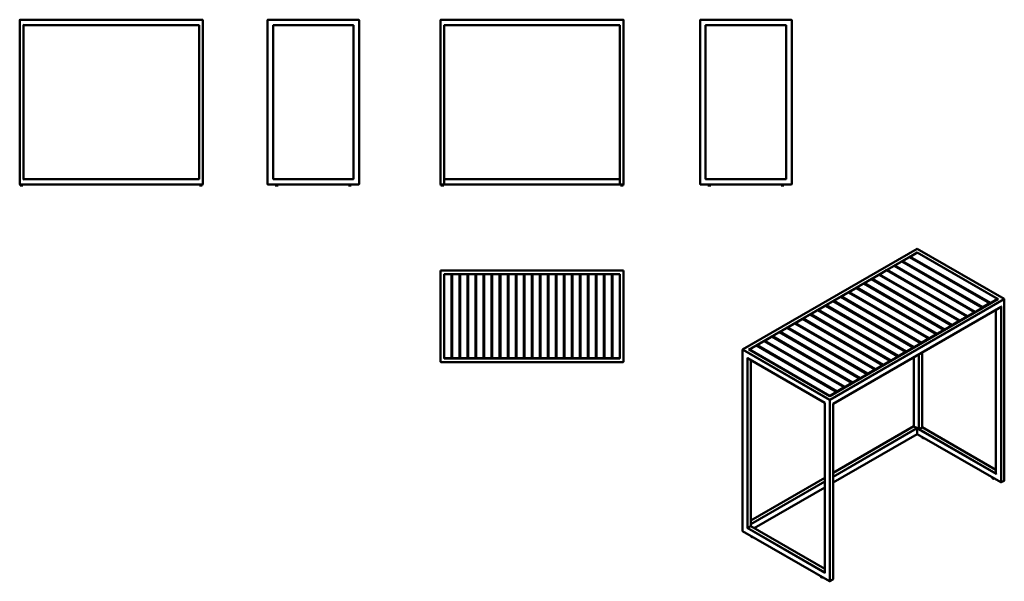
# Model space of a CAD drawing. Header units: millimetres. Extents: x 420 to 5798, y 725 to 3791.
import ezdxf

# ---------------------------------------------------------------- set-up
doc = ezdxf.new("R2010")
doc.units = ezdxf.units.MM
doc.header["$LTSCALE"] = 15
doc.layers.add('Visible (ANSI)', color=7, linetype='Continuous', lineweight=50)
doc.layers.add('Visible Narrow (ANSI)', color=7, linetype='Continuous', lineweight=35)

msp = doc.modelspace()

# ---------------------------------------------------------------- linework, layer by layer
at = {"layer": 'Visible (ANSI)'}
for p, q in [((419.9, 2893.3), (419.9, 3789.3)), ((1417.9, 3791.3), (421.9, 3791.3)), ((1419.9, 2893.3), (1419.9, 3789.3)), ((1773.6, 3789.3), (1773.6, 2893.3)), ((2271.6, 3791.3), (1775.6, 3791.3)), ((2273.6, 2893.3), (2273.6, 3789.3)), ((2718.4, 3789.3), (2718.4, 2893.3)), ((3716.4, 3791.3), (2720.4, 3791.3)), ((3718.4, 2893.3), (3718.4, 3789.3)), ((4136.4, 2893.3), (4136.4, 3789.3)), ((4634.4, 3791.3), (4138.4, 3791.3)), ((4636.4, 2893.3), (4636.4, 3789.3)), ((439.9, 3761.3), (437.9, 3763.3)), ((439.9, 2921.3), (439.9, 3761.3)), ((439.9, 3761.3), (1399.9, 3761.3)), ((1399.9, 3761.3), (1401.9, 3763.3)), ((1399.9, 3761.3), (1399.9, 2921.3)), ((1803.6, 3761.3), (1801.6, 3763.3)), ((1803.6, 3761.3), (2243.6, 3761.3)), ((1803.6, 2921.3), (1803.6, 3761.3)), ((2243.6, 3761.3), (2245.6, 3763.3)), ((2243.6, 3761.3), (2243.6, 2921.3)), ((2738.4, 3761.3), (2736.4, 3763.3)), ((2738.4, 2893.3), (2738.4, 3761.3)), ((2738.4, 3761.3), (3698.4, 3761.3)), ((3698.4, 3761.3), (3700.4, 3763.3)), ((3698.4, 3761.3), (3698.4, 2893.3)), ((4166.4, 3761.3), (4164.4, 3763.3)), ((4166.4, 3761.3), (4606.4, 3761.3)), ((4166.4, 2921.3), (4166.4, 3761.3)), ((4606.4, 3761.3), (4608.4, 3763.3)), ((4606.4, 3761.3), (4606.4, 2921.3)), ((437.9, 2919.3), (439.9, 2921.3)), ((1399.9, 2921.3), (439.9, 2921.3)), ((1399.9, 2921.3), (1401.9, 2919.3)), ((1801.6, 2919.3), (1803.6, 2921.3)), ((2243.6, 2921.3), (1803.6, 2921.3)), ((2243.6, 2921.3), (2245.6, 2919.3)), ((3698.4, 2921.3), (2738.4, 2921.3)), ((4164.4, 2919.3), (4166.4, 2921.3)), ((4606.4, 2921.3), (4166.4, 2921.3)), ((4606.4, 2921.3), (4608.4, 2919.3)), ((421.9, 2891.3), (1417.9, 2891.3)), ((422.4, 2891.3), (422.4, 2886.3)), ((422.4, 2886.3), (437.4, 2886.3)), ((437.4, 2891.3), (437.4, 2886.3)), ((1402.4, 2891.3), (1402.4, 2886.3)), ((1402.4, 2886.3), (1417.4, 2886.3)), ((1417.4, 2891.3), (1417.4, 2886.3)), ((1775.6, 2891.3), (2271.6, 2891.3)), ((1816.1, 2891.3), (1816.1, 2886.3)), ((1816.1, 2886.3), (1831.1, 2886.3)), ((1831.1, 2891.3), (1831.1, 2886.3)), ((2216.1, 2891.3), (2216.1, 2886.3)), ((2216.1, 2886.3), (2231.1, 2886.3)), ((2231.1, 2891.3), (2231.1, 2886.3)), ((2720.4, 2891.3), (2736.4, 2891.3)), ((2720.9, 2891.3), (2720.9, 2886.3)), ((2720.9, 2886.3), (2735.9, 2886.3)), ((2735.9, 2891.3), (2735.9, 2886.3)), ((2736.4, 2891.3), (3700.4, 2891.3)), ((3700.4, 2891.3), (3716.4, 2891.3)), ((3700.9, 2891.3), (3700.9, 2886.3)), ((3700.9, 2886.3), (3715.9, 2886.3)), ((3715.9, 2891.3), (3715.9, 2886.3)), ((4138.4, 2891.3), (4634.4, 2891.3)), ((4178.9, 2891.3), (4178.9, 2886.3)), ((4178.9, 2886.3), (4193.9, 2886.3)), ((4193.9, 2891.3), (4193.9, 2886.3)), ((4578.9, 2891.3), (4578.9, 2886.3)), ((4578.9, 2886.3), (4593.9, 2886.3)), ((4593.9, 2891.3), (4593.9, 2886.3)), ((5321.4, 2540.8), (4367.9, 1990.3)), ((5321.4, 2540.8), (5321.4, 2539.9)), ((5796.2, 2266.7), (5321.4, 2540.8)), ((5242.3, 2473.3), (5280.4, 2495.3)), ((5717.6, 2242.9), (5280.4, 2495.3)), ((5284.1, 2497.4), (5322.2, 2519.5)), ((5284.1, 2493.2), (5284.1, 2497.4)), ((5284.1, 2497.4), (5721.3, 2245)), ((5321.4, 2519), (5321.4, 2522.3)), ((5759.5, 2267.1), (5322.2, 2519.5)), ((3718.4, 2422.3), (2718.4, 2422.3)), ((2718.4, 2422.3), (2718.4, 1924.3)), ((2718.4, 2422.3), (2720.4, 2420.3)), ((3718.4, 2422.3), (3716.4, 2420.3)), ((3718.4, 1924.3), (3718.4, 2422.3)), ((5116.8, 2400.9), (5155, 2422.9)), ((5592.2, 2170.5), (5155, 2422.9)), ((5158.6, 2425), (5196.8, 2447.1)), ((5158.6, 2420.8), (5158.6, 2425)), ((5158.6, 2425), (5595.8, 2172.6)), ((5634, 2194.6), (5196.8, 2447.1)), ((5200.4, 2449.2), (5238.6, 2471.2)), ((5200.4, 2445), (5200.4, 2449.2)), ((5200.4, 2449.2), (5637.6, 2196.7)), ((5675.8, 2218.8), (5238.6, 2471.2)), ((5242.3, 2469.1), (5242.3, 2473.3)), ((5242.3, 2473.3), (5679.5, 2220.9)), ((2738.4, 2402.3), (2736.4, 2404.3)), ((2738.4, 2402.3), (3698.4, 2402.3)), ((2738.4, 1942.3), (2738.4, 2402.3)), ((2738.5, 2401.3), (2778.5, 2401.3)), ((2738.5, 2401.3), (2738.5, 1943.3)), ((2778.5, 1943.3), (2778.5, 2401.3)), ((2782.3, 2401.3), (2822.3, 2401.3)), ((2782.3, 2401.3), (2782.3, 1943.3)), ((2822.3, 1943.3), (2822.3, 2401.3)), ((2826.1, 2401.3), (2866.1, 2401.3)), ((2826.1, 2401.3), (2826.1, 1943.3)), ((2866.1, 1943.3), (2866.1, 2401.3)), ((2869.9, 2401.3), (2909.9, 2401.3)), ((2869.9, 2401.3), (2869.9, 1943.3)), ((2909.9, 1943.3), (2909.9, 2401.3)), ((2913.7, 2401.3), (2953.7, 2401.3)), ((2913.7, 2401.3), (2913.7, 1943.3)), ((2953.7, 1943.3), (2953.7, 2401.3)), ((2957.5, 2401.3), (2997.5, 2401.3)), ((2957.5, 2401.3), (2957.5, 1943.3)), ((2997.5, 1943.3), (2997.5, 2401.3)), ((3001.3, 2401.3), (3041.3, 2401.3)), ((3001.3, 2401.3), (3001.3, 1943.3)), ((3041.3, 1943.3), (3041.3, 2401.3)), ((3045.1, 2401.3), (3085.1, 2401.3)), ((3045.1, 2401.3), (3045.1, 1943.3)), ((3085.1, 1943.3), (3085.1, 2401.3)), ((3088.9, 2401.3), (3128.9, 2401.3)), ((3088.9, 2401.3), (3088.9, 1943.3)), ((3128.9, 1943.3), (3128.9, 2401.3)), ((3132.7, 2401.3), (3172.7, 2401.3)), ((3132.7, 2401.3), (3132.7, 1943.3)), ((3172.7, 1943.3), (3172.7, 2401.3)), ((3176.5, 2401.3), (3216.5, 2401.3)), ((3176.5, 2401.3), (3176.5, 1943.3)), ((3216.5, 1943.3), (3216.5, 2401.3)), ((3220.3, 2401.3), (3260.3, 2401.3)), ((3220.3, 2401.3), (3220.3, 1943.3)), ((3260.3, 1943.3), (3260.3, 2401.3)), ((3264.1, 2401.3), (3304.1, 2401.3)), ((3264.1, 2401.3), (3264.1, 1943.3)), ((3304.1, 1943.3), (3304.1, 2401.3)), ((3307.9, 2401.3), (3347.9, 2401.3)), ((3307.9, 2401.3), (3307.9, 1943.3)), ((3347.9, 1943.3), (3347.9, 2401.3)), ((3351.7, 2401.3), (3391.7, 2401.3)), ((3351.7, 2401.3), (3351.7, 1943.3)), ((3391.7, 1943.3), (3391.7, 2401.3)), ((3395.5, 2401.3), (3435.5, 2401.3)), ((3395.5, 2401.3), (3395.5, 1943.3)), ((3435.5, 1943.3), (3435.5, 2401.3)), ((3439.3, 2401.3), (3479.3, 2401.3)), ((3439.3, 2401.3), (3439.3, 1943.3)), ((3479.3, 1943.3), (3479.3, 2401.3)), ((3483.1, 2401.3), (3523.1, 2401.3)), ((3483.1, 2401.3), (3483.1, 1943.3)), ((3523.1, 1943.3), (3523.1, 2401.3)), ((3526.9, 2401.3), (3566.9, 2401.3)), ((3526.9, 2401.3), (3526.9, 1943.3)), ((3566.9, 1943.3), (3566.9, 2401.3)), ((3570.7, 2401.3), (3610.7, 2401.3)), ((3570.7, 2401.3), (3570.7, 1943.3)), ((3610.7, 1943.3), (3610.7, 2401.3)), ((3614.5, 2401.3), (3654.5, 2401.3)), ((3614.5, 2401.3), (3614.5, 1943.3)), ((3654.5, 1943.3), (3654.5, 2401.3)), ((3658.3, 2401.3), (3698.3, 2401.3)), ((3658.3, 2401.3), (3658.3, 1943.3)), ((3698.3, 1943.3), (3698.3, 2401.3)), ((3698.4, 2402.3), (3700.4, 2404.3)), ((3698.4, 2402.3), (3698.4, 1942.3)), ((5033.2, 2352.6), (5071.4, 2374.6)), ((5508.6, 2122.2), (5071.4, 2374.6)), ((5075, 2376.7), (5113.2, 2398.8)), ((5075, 2372.5), (5075, 2376.7)), ((5075, 2376.7), (5512.2, 2124.3)), ((5550.4, 2146.4), (5113.2, 2398.8)), ((5116.8, 2396.7), (5116.8, 2400.9)), ((5116.8, 2400.9), (5554, 2148.5)), ((4949.6, 2304.3), (4987.8, 2326.4)), ((5425, 2073.9), (4987.8, 2326.4)), ((4991.4, 2328.5), (5029.6, 2350.5)), ((4991.4, 2324.3), (4991.4, 2328.5)), ((4991.4, 2328.5), (5428.6, 2076)), ((5466.8, 2098.1), (5029.6, 2350.5)), ((5033.2, 2348.4), (5033.2, 2352.6)), ((5033.2, 2352.6), (5470.4, 2100.2)), ((5761.6, 2265.9), (4844.1, 1736.2)), ((4866, 2256), (4904.1, 2278.1)), ((5341.3, 2025.7), (4904.1, 2278.1)), ((4907.8, 2280.2), (4945.9, 2302.2)), ((4907.8, 2276), (4907.8, 2280.2)), ((4907.8, 2280.2), (5345, 2027.8)), ((5383.1, 2049.8), (4945.9, 2302.2)), ((4949.6, 2300.1), (4949.6, 2304.3)), ((4949.6, 2304.3), (5386.8, 2051.9)), ((5759.5, 2267.1), (5721.3, 2245)), ((5759.5, 2264.7), (5759.5, 2267.1)), ((5797.6, 1276.7), (5797.6, 2264.4)), ((4740.5, 2183.6), (4778.7, 2205.7)), ((5215.9, 1953.2), (4778.7, 2205.7)), ((4782.3, 2207.8), (4820.5, 2229.8)), ((4782.3, 2203.6), (4782.3, 2207.8)), ((4782.3, 2207.8), (5219.5, 1955.3)), ((5257.7, 1977.4), (4820.5, 2229.8)), ((4824.1, 2231.9), (4862.3, 2253.9)), ((4824.1, 2227.7), (4824.1, 2231.9)), ((4824.1, 2231.9), (5261.3, 1979.5)), ((5779.6, 2223.8), (4862.1, 1694)), ((5299.5, 2001.5), (4862.3, 2253.9)), ((4866, 2251.8), (4866, 2256)), ((4866, 2256), (5303.2, 2003.6)), ((5675.8, 2218.8), (5637.6, 2196.7)), ((5675.8, 2216.4), (5675.8, 2218.8)), ((5717.6, 2242.9), (5679.5, 2220.9)), ((5679.5, 2220.9), (5679.5, 2218.5)), ((5717.6, 2240.5), (5717.6, 2242.9)), ((5721.3, 2245), (5721.3, 2242.6)), ((5752.1, 1312.5), (5752.1, 2207.9)), ((4656.9, 2135.3), (4695.1, 2157.4)), ((5132.3, 1905), (4695.1, 2157.4)), ((4698.7, 2159.5), (4736.9, 2181.5)), ((4698.7, 2155.3), (4698.7, 2159.5)), ((4698.7, 2159.5), (5135.9, 1907.1)), ((5174.1, 1929.1), (4736.9, 2181.5)), ((4740.5, 2179.4), (4740.5, 2183.6)), ((4740.5, 2183.6), (5177.7, 1931.2)), ((5592.2, 2170.5), (5554, 2148.5)), ((5592.2, 2168.1), (5592.2, 2170.5)), ((5634, 2194.6), (5595.8, 2172.6)), ((5595.8, 2172.6), (5595.8, 2170.2)), ((5634, 2192.2), (5634, 2194.6)), ((5637.6, 2196.7), (5637.6, 2194.3)), ((4573.3, 2087.1), (4611.5, 2109.1)), ((5048.7, 1856.7), (4611.5, 2109.1)), ((4615.1, 2111.2), (4653.3, 2133.2)), ((4615.1, 2107), (4615.1, 2111.2)), ((4615.1, 2111.2), (5052.3, 1858.8)), ((5090.5, 1880.8), (4653.3, 2133.2)), ((4656.9, 2131.1), (4656.9, 2135.3)), ((4656.9, 2135.3), (5094.1, 1882.9)), ((5466.8, 2098.1), (5428.6, 2076)), ((5466.8, 2095.7), (5466.8, 2098.1)), ((5508.6, 2122.2), (5470.4, 2100.2)), ((5470.4, 2100.2), (5470.4, 2097.8)), ((5508.6, 2119.8), (5508.6, 2122.2)), ((5550.4, 2146.4), (5512.2, 2124.3)), ((5512.2, 2124.3), (5512.2, 2121.9)), ((5550.4, 2144), (5550.4, 2146.4)), ((5554, 2148.5), (5554, 2146.1)), ((4489.6, 2038.8), (4527.8, 2060.8)), ((4965, 1808.4), (4527.8, 2060.8)), ((4531.5, 2062.9), (4569.6, 2085)), ((4531.5, 2058.7), (4531.5, 2062.9)), ((4531.5, 2062.9), (4968.7, 1810.5)), ((5006.8, 1832.5), (4569.6, 2085)), ((4573.3, 2082.9), (4573.3, 2087.1)), ((4573.3, 2087.1), (5010.5, 1834.6)), ((5383.1, 2049.8), (5345, 2027.8)), ((5383.1, 2047.4), (5383.1, 2049.8)), ((5425, 2073.9), (5386.8, 2051.9)), ((5386.8, 2051.9), (5386.8, 2049.5)), ((5425, 2071.5), (5425, 2073.9)), ((5428.6, 2076), (5428.6, 2073.6)), ((4844.1, 1736.2), (4403.9, 1990.3)), ((4406, 1990.5), (4444.2, 2012.5)), ((4406, 1989.1), (4406, 1990.5)), ((4406, 1990.5), (4843.2, 1738.1)), ((4881.4, 1760.1), (4444.2, 2012.5)), ((4447.8, 2014.6), (4486, 2036.7)), ((4447.8, 2010.5), (4447.8, 2014.6)), ((4447.8, 2014.6), (4885, 1762.2)), ((4923.2, 1784.3), (4486, 2036.7)), ((4489.6, 2034.6), (4489.6, 2038.8)), ((4489.6, 2038.8), (4926.9, 1786.4)), ((5299.5, 2001.5), (5261.3, 1979.5)), ((5299.5, 1999.1), (5299.5, 2001.5)), ((5341.3, 2025.7), (5303.2, 2003.6)), ((5303.2, 2003.6), (5303.2, 2001.2)), ((5341.3, 2023.3), (5341.3, 2025.7)), ((5345, 2027.8), (5345, 2025.4)), ((2738.4, 1942.3), (2736.4, 1940.3)), ((3698.4, 1942.3), (2738.4, 1942.3)), ((2778.5, 1943.3), (2738.5, 1943.3)), ((2822.3, 1943.3), (2782.3, 1943.3)), ((2866.1, 1943.3), (2826.1, 1943.3)), ((2909.9, 1943.3), (2869.9, 1943.3)), ((2953.7, 1943.3), (2913.7, 1943.3)), ((2997.5, 1943.3), (2957.5, 1943.3)), ((3041.3, 1943.3), (3001.3, 1943.3)), ((3085.1, 1943.3), (3045.1, 1943.3)), ((3128.9, 1943.3), (3088.9, 1943.3)), ((3172.7, 1943.3), (3132.7, 1943.3)), ((3216.5, 1943.3), (3176.5, 1943.3)), ((3260.3, 1943.3), (3220.3, 1943.3)), ((3304.1, 1943.3), (3264.1, 1943.3)), ((3347.9, 1943.3), (3307.9, 1943.3)), ((3391.7, 1943.3), (3351.7, 1943.3)), ((3435.5, 1943.3), (3395.5, 1943.3)), ((3479.3, 1943.3), (3439.3, 1943.3)), ((3523.1, 1943.3), (3483.1, 1943.3)), ((3566.9, 1943.3), (3526.9, 1943.3)), ((3610.7, 1943.3), (3570.7, 1943.3)), ((3654.5, 1943.3), (3614.5, 1943.3)), ((3698.3, 1943.3), (3658.3, 1943.3)), ((3698.4, 1942.3), (3700.4, 1940.3)), ((4366.8, 1001.2), (4366.8, 1988.8)), ((4816.6, 1699.5), (4395.4, 1942.7)), ((5215.9, 1953.2), (5177.7, 1931.2)), ((5215.9, 1950.8), (5215.9, 1953.2)), ((5257.7, 1977.4), (5219.5, 1955.3)), ((5219.5, 1955.3), (5219.5, 1952.9)), ((5257.7, 1975), (5257.7, 1977.4)), ((5261.3, 1979.5), (5261.3, 1977.1)), ((5303.4, 1571.5), (5303.4, 1948.8)), ((5348.9, 1566), (5348.9, 1975.1)), ((2720.4, 1922.3), (3716.4, 1922.3)), ((4413.4, 1025.9), (4413.4, 1932.3)), ((5132.3, 1905), (5094.1, 1882.9)), ((5094.1, 1882.9), (5094.1, 1880.5)), ((5132.3, 1902.6), (5132.3, 1905)), ((5174.1, 1929.1), (5135.9, 1907.1)), ((5135.9, 1907.1), (5135.9, 1904.7)), ((5174.1, 1926.7), (5174.1, 1929.1)), ((5177.7, 1931.2), (5177.7, 1928.8)), ((5006.8, 1832.5), (4968.7, 1810.5)), ((5006.8, 1830.1), (5006.8, 1832.5)), ((5048.7, 1856.7), (5010.5, 1834.6)), ((5010.5, 1834.6), (5010.5, 1832.2)), ((5048.7, 1854.3), (5048.7, 1856.7)), ((5090.5, 1880.8), (5052.3, 1858.8)), ((5052.3, 1858.8), (5052.3, 1856.4)), ((5090.5, 1878.4), (5090.5, 1880.8)), ((4923.2, 1784.3), (4885, 1762.2)), ((4923.2, 1781.9), (4923.2, 1784.3)), ((4965, 1808.4), (4926.9, 1786.4)), ((4926.9, 1786.4), (4926.9, 1784)), ((4965, 1806), (4965, 1808.4)), ((4968.7, 1810.5), (4968.7, 1808.1)), ((4881.4, 1760.1), (4843.2, 1738.1)), ((4843.2, 1738.1), (4843.2, 1736.7)), ((4844.1, 1736.2), (4844.1, 1735.3)), ((4881.4, 1757.7), (4881.4, 1760.1)), ((4885, 1762.2), (4885, 1759.8)), ((4816.6, 1699.5), (4817.4, 1700)), ((4816.6, 772.3), (4816.6, 1699.5)), ((4862.1, 1694), (4861.3, 1694.5)), ((4862.1, 736.6), (4862.1, 1694)), ((5303.4, 1571.5), (4862.1, 1316.7)), ((5303.4, 1571.5), (5304.2, 1571)), ((5319.5, 1562.2), (5304.2, 1571)), ((5348.1, 1565.5), (5332.8, 1556.7)), ((5348.1, 1565.5), (5348.9, 1566)), ((5752.1, 1333.2), (5348.9, 1566)), ((5321.4, 1529.3), (4862.1, 1264.1)), ((5321.4, 1530.2), (5321.4, 1558.9)), ((5321.4, 1529.3), (5321.4, 1530.2)), ((5778.2, 1265.6), (5321.4, 1529.3)), ((5329, 1554.5), (5332.8, 1556.7)), ((5349.4, 1513.1), (5349.4, 1511.5)), ((5731.3, 1292.7), (5731.3, 1291.1)), ((4816.6, 1290.4), (4413.4, 1057.6)), ((4816.6, 1237.9), (4431.4, 1015.5)), ((5796.2, 1274.4), (5780.9, 1265.6)), ((4412.6, 1025.4), (4397.3, 1016.6)), ((4412.6, 1025.4), (4413.4, 1025.9)), ((4816.6, 793.1), (4413.4, 1025.9)), ((4842.7, 725.5), (4367.9, 999.6)), ((4393.5, 1014.4), (4397.3, 1016.6)), ((4413.9, 973), (4413.9, 971.4)), ((4795.8, 752.6), (4795.8, 750.9)), ((4860.7, 734.3), (4845.4, 725.5))]:
    msp.add_line(p, q, dxfattribs=at)
for centre, radius, start, end in [((421.9, 3789.3), 2, 90, 180), ((1417.9, 3789.3), 2, 0, 90), ((1775.6, 3789.3), 2, 90, 180), ((2271.6, 3789.3), 2, 0, 90), ((2720.4, 3789.3), 2, 90, 180), ((3716.4, 3789.3), 2, 0, 90), ((4138.4, 3789.3), 2, 90, 180), ((4634.4, 3789.3), 2, 0, 90), ((421.9, 2893.3), 2, 180, 270), ((1417.9, 2893.3), 2, 270, 0), ((1775.6, 2893.3), 2, 180, 270), ((2271.6, 2893.3), 2, 270, 0), ((2720.4, 2893.3), 2, 180, 270), ((2736.4, 2893.3), 2, 270, 0), ((3700.4, 2893.3), 2, 180, 270), ((3716.4, 2893.3), 2, 270, 0), ((4138.4, 2893.3), 2, 180, 270), ((4634.4, 2893.3), 2, 270, 0), ((5794.9, 2264.4), 2.7, 0, 60), ((2720.4, 1924.3), 2, 180, 270), ((3716.4, 1924.3), 2, 270, 0), ((5779.6, 1267.9), 2.7, 240, 300), ((5794.9, 1276.7), 2.7, 300, 0), ((4844.1, 727.8), 2.7, 240, 300), ((4859.4, 736.6), 2.7, 300, 0)]:
    msp.add_arc(centre, radius, start, end, dxfattribs=at)
for centre, major_axis, start_param, end_param in [((5764.3, 2264.4), (3.82, 0), 1.570796, 2.356194), ((5779.6, 2226.9), (-1.91, -3.31), 0.785398, 1.570796), ((4370.6, 1988.8), (-3.82, 0), 4.712389, 6.283185), ((4401.2, 1988.8), (-3.82, 0), 3.926991, 4.712389), ((4395.4, 1945.8), (1.91, -3.31), 4.712389, 5.497787), ((5319.5, 1560), (1.35, -2.34), 0.785398, 2.356194), ((5359.6, 1511.5), (-10.1, 0), 0, 1.820478), ((5741.4, 1291.1), (-10.1, 0), 0, 1.820478), ((5754.8, 1310.9), (-1.91, 3.31), 0.785398, 1.570796), ((4370.6, 1001.2), (3.82, 0), 3.141593, 3.926991), ((4424.1, 971.4), (-10.1, 0), 0, 1.820478), ((4819.3, 770.8), (-1.91, 3.31), 0.785398, 1.570796), ((4805.9, 750.9), (-10.1, 0), 0, 1.820478)]:
    msp.add_ellipse(centre, major_axis=major_axis, ratio=0.57735, start_param=start_param, end_param=end_param, dxfattribs=at)
at = {"layer": 'Visible Narrow (ANSI)'}
for p, q in [((4370.6, 1991), (5321.4, 2539.9)), ((5321.4, 2539.9), (5794.9, 2266.6)), ((5321.4, 2522.3), (4401.2, 1991)), ((5281.4, 2494.8), (5284.1, 2496.3)), ((5764.3, 2266.6), (5321.4, 2522.3)), ((5156, 2422.4), (5158.6, 2423.9)), ((5197.8, 2446.5), (5200.4, 2448.1)), ((5239.6, 2470.6), (5242.3, 2472.2)), ((5072.3, 2374.1), (5075, 2375.6)), ((5114.1, 2398.2), (5116.8, 2399.8)), ((4988.7, 2325.8), (4991.4, 2327.4)), ((5030.5, 2349.9), (5033.2, 2351.5)), ((5794.9, 2266.6), (4844.1, 1717.6)), ((4844.1, 1735.3), (5764.3, 2266.6)), ((4846, 1714.3), (5796.8, 2263.3)), ((4905.1, 2277.5), (4907.8, 2279.1)), ((4946.9, 2301.7), (4949.6, 2303.2)), ((5759.5, 2265), (5759.7, 2264.8)), ((5796.8, 2263.3), (5796.8, 1275.6)), ((4779.7, 2205.1), (4782.3, 2206.7)), ((4821.5, 2229.3), (4824.1, 2230.8)), ((5781.5, 2225.8), (4861.3, 1694.5)), ((4863.3, 2253.4), (4866, 2254.9)), ((5752.9, 1309.8), (5752.9, 2208.3)), ((5777.7, 2222.7), (5777.7, 1266.8)), ((5781.5, 1266.8), (5781.5, 2225.8)), ((4696, 2156.8), (4698.7, 2158.4)), ((4737.8, 2181), (4740.5, 2182.5)), ((4612.4, 2108.6), (4615.1, 2110.1)), ((4654.2, 2132.7), (4656.9, 2134.2)), ((4528.8, 2060.3), (4531.5, 2061.8)), ((4570.6, 2084.4), (4573.3, 2086)), ((4844.1, 1717.6), (4370.6, 1991)), ((4401.2, 1991), (4844.1, 1735.3)), ((4445.2, 2012), (4447.8, 2013.5)), ((4487, 2036.1), (4489.6, 2037.7)), ((4366.8, 1988.8), (4842.2, 1714.3)), ((4817.4, 1700), (4393.5, 1944.7)), ((4393.5, 1944.7), (4393.5, 1014.4)), ((4397.3, 1016.6), (4397.3, 1941.6)), ((4405.8, 1989.2), (4406, 1989.4)), ((5304.2, 1571), (5304.2, 1949.3)), ((5329, 1963.6), (5329, 1554.5)), ((5332.8, 1556.7), (5332.8, 1965.8)), ((5348.1, 1974.7), (5348.1, 1565.5)), ((4412.6, 1932.8), (4412.6, 1025.4)), ((4817.4, 769.7), (4817.4, 1700)), ((4842.2, 1714.3), (4842.2, 726.7)), ((4846, 726.7), (4846, 1714.3)), ((4861.3, 1694.5), (4861.3, 735.5)), ((4862.1, 1315.8), (5304.2, 1571)), ((5319.5, 1562.2), (4862.1, 1298.1)), ((5348.1, 1565.5), (5752.1, 1332.3)), ((4862.1, 1293.7), (5321.4, 1558.9)), ((5321.4, 1530.2), (4862.1, 1265.1)), ((5777.7, 1266.8), (5321.4, 1530.2)), ((5329, 1554.5), (5752.9, 1309.8)), ((5752.1, 1314.7), (5332.8, 1556.7)), ((4413.4, 1056.7), (4816.6, 1289.5)), ((4816.6, 1271.9), (4413.4, 1039.1)), ((4413.4, 1034.7), (4816.6, 1267.4)), ((4816.6, 1238.8), (4430.6, 1015.9)), ((5796.8, 1275.6), (5781.5, 1266.8)), ((4412.6, 1025.4), (4816.6, 792.2)), ((4842.2, 726.7), (4366.8, 1001.2)), ((4393.5, 1014.4), (4817.4, 769.7)), ((4816.6, 774.5), (4397.3, 1016.6)), ((4861.3, 735.5), (4846, 726.7))]:
    msp.add_line(p, q, dxfattribs=at)
for centre, major_axis, start_param, end_param in [((5794.9, 2264.4), (1.35, 2.34), 0, 0.785398), ((5794.9, 2264.4), (1.35, -2.34), 0.785398, 2.356194), ((5794.9, 2264.4), (2.7, 0), 5.497787, 6.283185), ((4844.1, 1715.4), (-1.35, -2.34), 3.926991, 5.497787), ((4844.1, 1715.4), (2.7, 0), 3.926991, 5.497787), ((4844.1, 1715.4), (-1.35, 2.34), 3.926991, 5.497787), ((5779.6, 1267.9), (-1.35, -2.34), 5.497787, 6.283185), ((5779.6, 1267.9), (-2.7, 0), 0.785398, 2.356194), ((5779.6, 1267.9), (1.35, -2.34), 0, 0.785398), ((5794.9, 1276.7), (1.35, -2.34), 0, 0.785398), ((5794.9, 1276.7), (2.7, 0), 5.497787, 6.283185), ((4844.1, 727.8), (-2.7, 0), 0.785398, 2.356194), ((4844.1, 727.8), (-1.35, -2.34), 5.497787, 6.283185), ((4844.1, 727.8), (1.35, -2.34), 0, 0.785398), ((4859.4, 736.6), (1.35, -2.34), 0, 0.785398), ((4859.4, 736.6), (2.7, 0), 5.497787, 6.283185)]:
    msp.add_ellipse(centre, major_axis=major_axis, ratio=0.57735, start_param=start_param, end_param=end_param, dxfattribs=at)

doc.saveas('drawing.dxf')
